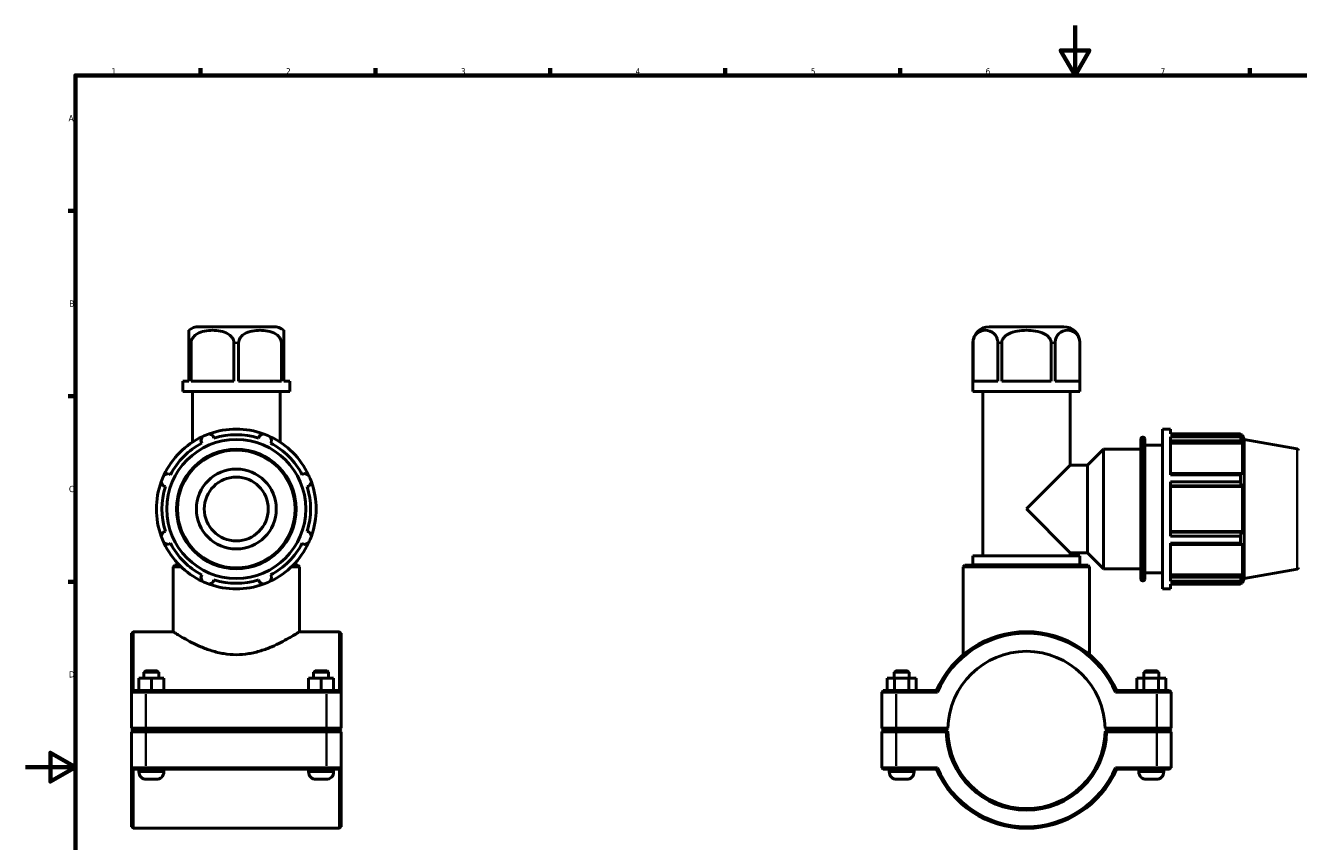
# Model space of a CAD drawing. Header units: millimetres. Extents: x 0 to 904, y -9 to 1297.
# Tile 2 of 5: x 0 to 510, y 267 to 594. Entities that reach past the tile are written whole.
import ezdxf

# ---------------------------------------------------------------- set-up
doc = ezdxf.new("R2010")
doc.units = ezdxf.units.MM
for name, color, linetype, lineweight in [('Border (ISO)', 7, 'Continuous', 70), ('Visible (ISO)', 7, 'Continuous', 50), ('Visible Narrow (ISO)', 7, 'Continuous', 35)]:
    doc.layers.add(name, color=color, linetype=linetype, lineweight=lineweight)
doc.styles.add('Note Text (ISO)', font='tahoma.ttf')

# ---------------------------------------------------------------- blocks, each defined once
blk = doc.blocks.new('Borders Default Border')
at = {"layer": 'Border (ISO)'}
for p, q in [((70.08, 574), (70.08, 576.9)), ((140.17, 574), (140.17, 576.9)), ((210.25, 574), (210.25, 576.9)), ((280.33, 574), (280.33, 576.9)), ((350.42, 574), (350.42, 576.9)), ((490.58, 574), (490.58, 576.9)), ((20, 519.75), (17.1, 519.75)), ((20, 445.5), (17.1, 445.5)), ((20, 371.25), (17.1, 371.25))]:
    blk.add_line(p, q, dxfattribs=at)
at = {"layer": 'Border (ISO)', "flags": 128}
for points in [[(420.5, 594), (420.5, 574), (414.73, 584), (426.27, 584), (420.5, 574)], [(20, 20), (20, 574), (821, 574), (821, 20), (20, 20)], [(0, 297), (20, 297), (10, 302.77), (10, 291.23), (20, 297)]]:
    blk.add_lwpolyline(points, dxfattribs=at)
at = {"layer": 'Border (ISO)', "color": 232, "true_color": 0xca0064, "char_height": 2.5, "attachment_point": 7, "style": 'Note Text (ISO)'}
for s, insert in [('1', (34.48, 574.4)), ('2', (104.37, 574.4)), ('3', (174.43, 574.35)), ('4', (244.42, 574.4)), ('5', (314.64, 574.35)), ('6', (384.66, 574.35)), ('7', (454.77, 574.4)), ('A', (17.29, 555.62)), ('B', (17.59, 481.38)), ('C', (17.43, 407.08)), ('D', (17.43, 332.88))]:
    blk.add_mtext(s, dxfattribs=dict(at, insert=insert))

msp = doc.modelspace()

# ---------------------------------------------------------------- linework, layer by layer
at = {"layer": 'Visible (ISO)'}
for p, q in [((99.382, 473.365), (69.535, 473.365)), ((415.955, 473.365), (386.108, 473.365)), ((65.459, 466.865), (65.459, 451.565)), ((66.387, 451.565), (66.387, 466.865)), ((83.53, 466.865), (83.53, 451.565)), ((85.387, 451.565), (85.387, 466.865)), ((102.53, 466.865), (102.53, 451.565)), ((103.459, 451.565), (103.459, 466.865)), ((379.608, 447.365), (379.608, 466.865)), ((379.628, 451.565), (379.628, 466.865)), ((389.526, 466.865), (389.526, 451.565)), ((391.133, 451.565), (391.133, 466.865)), ((410.929, 466.865), (410.929, 451.565)), ((412.537, 451.565), (412.537, 466.865)), ((422.435, 466.865), (422.435, 451.565)), ((422.455, 447.365), (422.455, 466.865)), ((63.035, 451.565), (65.459, 451.565)), ((63.035, 447.365), (63.035, 451.565)), ((66.387, 451.565), (83.53, 451.565)), ((85.387, 451.565), (102.53, 451.565)), ((103.459, 451.565), (105.882, 451.565)), ((105.882, 447.365), (105.882, 451.565)), ((379.628, 451.565), (389.526, 451.565)), ((391.133, 451.565), (410.929, 451.565)), ((412.537, 451.565), (422.435, 451.565)), ((105.882, 447.365), (63.035, 447.365)), ((66.93, 427.137), (66.93, 447.365)), ((101.987, 427.137), (101.987, 447.365)), ((422.455, 447.365), (379.608, 447.365)), ((383.503, 381.598), (383.503, 447.365)), ((418.56, 417.893), (418.56, 447.365)), ((75.51, 428.747), (75.221, 429.663)), ((93.696, 429.663), (93.408, 428.747)), ((446.874, 372.205), (446.874, 428.525)), ((447.514, 429.165), (447.791, 429.165)), ((448.431, 428.525), (448.431, 372.205)), ((455.531, 368.365), (455.531, 432.365)), ((455.531, 432.365), (458.731, 432.365)), ((458.731, 430.475), (458.731, 432.365)), ((458.731, 430.475), (486.719, 430.475)), ((458.731, 413.994), (458.731, 429.317)), ((486.719, 429.317), (458.731, 429.317)), ((486.719, 429.317), (486.719, 430.475)), ((486.922, 430.125), (487.534, 430.125)), ((487.534, 428.747), (487.184, 429.663)), ((487.534, 428.747), (487.534, 430.125)), ((488.231, 428.209), (487.534, 430.125)), ((70.274, 427.614), (70.717, 426.762)), ((98.2, 426.762), (98.643, 427.614)), ((425.46, 417.893), (431.931, 424.365)), ((431.931, 376.365), (431.931, 424.365)), ((431.931, 424.365), (446.874, 424.365)), ((448.431, 425.965), (455.531, 425.965)), ((458.731, 427.614), (487.184, 427.614)), ((458.731, 426.762), (487.534, 426.762)), ((487.184, 427.614), (487.534, 426.762)), ((487.534, 414.107), (487.534, 426.762)), ((488.231, 372.521), (488.231, 428.209)), ((509.502, 424.458), (488.231, 428.209)), ((58.061, 414.107), (57.21, 414.55)), ((111.708, 414.55), (110.856, 414.107)), ((401.031, 400.365), (418.56, 417.893)), ((418.56, 417.893), (425.46, 417.893)), ((425.46, 382.836), (425.46, 417.893)), ((487.184, 414.55), (458.731, 414.55)), ((458.731, 413.994), (486.719, 413.994)), ((486.719, 411.2), (486.719, 413.994)), ((487.534, 414.107), (487.184, 414.55)), ((55.16, 409.603), (56.076, 409.314)), ((112.841, 409.314), (113.757, 409.603)), ((458.731, 389.529), (458.731, 411.2)), ((486.719, 411.2), (458.731, 411.2)), ((458.731, 409.603), (487.184, 409.603)), ((458.731, 409.314), (487.534, 409.314)), ((487.184, 409.603), (487.534, 409.314)), ((487.534, 391.416), (487.534, 409.314)), ((418.56, 382.836), (401.031, 400.365)), ((56.076, 391.416), (55.16, 391.127)), ((113.757, 391.127), (112.841, 391.416)), ((458.731, 391.416), (487.534, 391.416)), ((487.184, 391.127), (458.731, 391.127)), ((458.731, 389.529), (486.719, 389.529)), ((486.719, 386.736), (486.719, 389.529)), ((487.534, 391.416), (487.184, 391.127)), ((57.21, 386.18), (58.061, 386.623)), ((110.856, 386.623), (111.708, 386.18)), ((418.56, 381.598), (418.56, 382.836)), ((418.56, 382.836), (425.46, 382.836)), ((425.46, 382.836), (431.931, 376.365)), ((458.731, 371.412), (458.731, 386.736)), ((486.719, 386.736), (458.731, 386.736)), ((458.731, 386.18), (487.184, 386.18)), ((487.184, 386.18), (487.534, 386.623)), ((487.534, 373.967), (487.534, 386.623)), ((59.77, 377.865), (59.14, 377.235)), ((59.77, 377.865), (61.704, 377.865)), ((107.213, 377.865), (109.147, 377.865)), ((109.147, 377.865), (109.777, 377.235)), ((376.342, 377.865), (375.712, 377.235)), ((376.342, 377.865), (425.72, 377.865)), ((422.455, 381.598), (379.608, 381.598)), ((379.608, 377.965), (379.608, 381.598)), ((422.455, 377.965), (379.608, 377.965)), ((381.555, 377.865), (381.555, 377.965)), ((420.507, 377.865), (420.507, 377.965)), ((422.455, 377.965), (422.455, 381.598)), ((425.72, 377.865), (426.35, 377.235)), ((59.14, 351.24), (59.14, 377.235)), ((62.345, 377.235), (59.14, 377.235)), ((70.717, 373.967), (70.274, 373.116)), ((98.643, 373.116), (98.2, 373.967)), ((109.777, 377.235), (106.572, 377.235)), ((109.777, 351.24), (109.777, 377.235)), ((426.35, 377.235), (375.712, 377.235)), ((375.712, 342.02), (375.712, 377.235)), ((426.35, 342.02), (426.35, 377.235)), ((431.931, 376.365), (446.874, 376.365)), ((448.431, 374.765), (455.531, 374.765)), ((458.731, 373.967), (487.534, 373.967)), ((487.184, 373.116), (458.731, 373.116)), ((487.534, 373.967), (487.184, 373.116)), ((488.231, 372.521), (487.534, 370.605)), ((509.502, 376.272), (488.231, 372.521)), ((75.221, 371.067), (75.51, 371.982)), ((93.408, 371.982), (93.696, 371.067)), ((447.514, 371.565), (447.791, 371.565)), ((455.531, 368.365), (458.731, 368.365)), ((458.731, 371.412), (486.719, 371.412)), ((458.731, 368.365), (458.731, 370.255)), ((486.719, 370.255), (458.731, 370.255)), ((486.719, 370.255), (486.719, 371.412)), ((486.922, 370.605), (487.534, 370.605)), ((487.184, 371.067), (487.534, 371.982)), ((487.534, 370.605), (487.534, 371.982)), ((42.459, 350.61), (43.089, 351.24)), ((42.459, 326.985), (42.459, 350.61)), ((43.089, 351.24), (43.089, 327.615)), ((59.14, 351.24), (43.089, 351.24)), ((125.829, 351.24), (109.777, 351.24)), ((125.829, 327.615), (125.829, 351.24)), ((126.459, 350.61), (125.829, 351.24)), ((126.459, 350.61), (126.459, 326.985)), ((45.443, 327.615), (45.443, 332.615)), ((50.428, 332.615), (45.443, 332.615)), ((48.089, 335.615), (47.459, 334.985)), ((47.459, 334.985), (53.459, 334.985)), ((47.459, 334.985), (47.459, 332.615)), ((52.829, 335.615), (48.089, 335.615)), ((50.428, 327.615), (50.428, 332.615)), ((55.443, 332.615), (50.428, 332.615)), ((52.829, 335.615), (53.459, 334.985)), ((53.459, 334.985), (53.459, 332.615)), ((55.443, 327.615), (55.443, 332.615)), ((55.474, 332.615), (55.443, 332.615)), ((55.474, 327.615), (55.474, 332.615)), ((113.443, 327.615), (113.443, 332.615)), ((118.428, 332.615), (113.443, 332.615)), ((116.089, 335.615), (115.459, 334.985)), ((115.459, 334.985), (121.459, 334.985)), ((115.459, 334.985), (115.459, 332.615)), ((120.829, 335.615), (116.089, 335.615)), ((118.428, 327.615), (118.428, 332.615)), ((123.443, 332.615), (118.428, 332.615)), ((120.829, 335.615), (121.459, 334.985)), ((121.459, 334.985), (121.459, 332.615)), ((123.443, 327.615), (123.443, 332.615)), ((123.474, 332.615), (123.443, 332.615)), ((123.474, 327.615), (123.474, 332.615)), ((345.258, 332.615), (348.171, 332.615)), ((345.258, 327.615), (345.258, 332.615)), ((348.661, 335.615), (348.031, 334.985)), ((354.031, 334.985), (348.031, 334.985)), ((348.031, 332.615), (348.031, 334.985)), ((348.171, 332.615), (353.945, 332.615)), ((348.171, 327.615), (348.171, 332.615)), ((348.661, 335.615), (353.401, 335.615)), ((353.401, 335.615), (354.031, 334.985)), ((353.945, 332.615), (356.805, 332.615)), ((353.945, 327.615), (353.945, 332.615)), ((354.031, 332.615), (354.031, 334.985)), ((356.805, 327.615), (356.805, 332.615)), ((448.118, 332.615), (445.258, 332.615)), ((445.258, 327.615), (445.258, 332.615)), ((448.661, 335.615), (448.031, 334.985)), ((448.031, 334.985), (454.031, 334.985)), ((448.031, 334.985), (448.031, 332.615)), ((448.118, 327.615), (448.118, 332.615)), ((453.891, 332.615), (448.118, 332.615)), ((453.401, 335.615), (448.661, 335.615)), ((453.401, 335.615), (454.031, 334.985)), ((453.891, 327.615), (453.891, 332.615)), ((456.805, 332.615), (453.891, 332.615)), ((454.031, 334.985), (454.031, 332.615)), ((456.805, 327.615), (456.805, 332.615)), ((43.089, 327.615), (42.459, 326.985)), ((48.259, 326.985), (42.459, 326.985)), ((42.459, 326.985), (42.459, 312.545)), ((43.089, 327.615), (48.259, 327.615)), ((120.659, 327.615), (48.259, 327.615)), ((48.259, 326.985), (120.659, 326.985)), ((120.659, 327.615), (125.829, 327.615)), ((126.459, 326.985), (120.659, 326.985)), ((125.829, 327.615), (126.459, 326.985)), ((126.459, 312.545), (126.459, 326.985)), ((343.661, 327.615), (343.031, 326.985)), ((348.831, 326.985), (343.031, 326.985)), ((343.031, 326.985), (343.031, 312.545)), ((343.661, 327.615), (348.831, 327.615)), ((364.943, 327.615), (348.831, 327.615)), ((348.831, 326.985), (365.358, 326.985)), ((436.704, 326.985), (453.231, 326.985)), ((453.231, 327.615), (437.119, 327.615)), ((453.231, 327.615), (458.401, 327.615)), ((459.031, 326.985), (453.231, 326.985)), ((458.401, 327.615), (459.031, 326.985)), ((459.031, 312.545), (459.031, 326.985)), ((43.089, 311.915), (42.459, 312.545)), ((42.459, 312.545), (48.259, 312.545)), ((43.089, 311.815), (42.459, 311.185)), ((48.259, 311.185), (42.459, 311.185)), ((42.459, 311.185), (42.459, 296.745)), ((48.259, 311.915), (43.089, 311.915)), ((43.089, 311.815), (48.259, 311.815)), ((45.459, 311.915), (45.459, 311.815)), ((120.659, 312.545), (48.259, 312.545)), ((48.259, 311.915), (120.659, 311.915)), ((120.659, 311.815), (48.259, 311.815)), ((48.259, 311.185), (120.659, 311.185)), ((55.459, 311.915), (55.459, 311.815)), ((113.459, 311.915), (113.459, 311.815)), ((120.659, 312.545), (126.459, 312.545)), ((125.829, 311.915), (120.659, 311.915)), ((120.659, 311.815), (125.829, 311.815)), ((126.459, 311.185), (120.659, 311.185)), ((123.459, 311.915), (123.459, 311.815)), ((125.829, 311.915), (126.459, 312.545)), ((125.829, 311.815), (126.459, 311.185)), ((126.459, 296.745), (126.459, 311.185)), ((343.661, 311.915), (343.031, 312.545)), ((343.031, 312.545), (348.831, 312.545)), ((343.661, 311.815), (343.031, 311.185)), ((348.831, 311.185), (343.031, 311.185)), ((343.031, 311.185), (343.031, 296.745)), ((348.831, 311.915), (343.661, 311.915)), ((343.661, 311.815), (348.831, 311.815)), ((346.031, 311.815), (346.031, 311.915)), ((369.539, 312.545), (348.831, 312.545)), ((348.831, 311.915), (368.901, 311.915)), ((368.901, 311.815), (348.831, 311.815)), ((348.831, 311.185), (368.908, 311.185)), ((356.031, 311.815), (356.031, 311.915)), ((368.901, 311.915), (369.539, 312.545)), ((369.219, 311.501), (368.901, 311.815)), ((432.524, 312.545), (433.161, 311.915)), ((453.231, 312.545), (432.524, 312.545)), ((433.161, 311.815), (432.843, 311.501)), ((433.154, 311.185), (453.231, 311.185)), ((433.161, 311.915), (453.231, 311.915)), ((453.231, 311.815), (433.161, 311.815)), ((446.031, 311.915), (446.031, 311.815)), ((453.231, 312.545), (459.031, 312.545)), ((458.401, 311.915), (453.231, 311.915)), ((453.231, 311.815), (458.401, 311.815)), ((459.031, 311.185), (453.231, 311.185)), ((456.031, 311.915), (456.031, 311.815)), ((458.401, 311.915), (459.031, 312.545)), ((458.401, 311.815), (459.031, 311.185)), ((459.031, 296.745), (459.031, 311.185)), ((42.459, 296.745), (48.259, 296.745)), ((42.459, 273.12), (42.459, 296.745)), ((43.089, 296.115), (42.459, 296.745)), ((43.089, 296.115), (43.089, 272.49)), ((48.259, 296.115), (43.089, 296.115)), ((45.459, 296.115), (45.459, 295.115)), ((120.659, 296.745), (48.259, 296.745)), ((48.259, 296.115), (120.659, 296.115)), ((55.459, 296.115), (55.459, 295.115)), ((113.459, 296.115), (113.459, 295.115)), ((120.659, 296.745), (126.459, 296.745)), ((125.829, 296.115), (120.659, 296.115)), ((123.459, 296.115), (123.459, 295.115)), ((125.829, 296.115), (126.459, 296.745)), ((125.829, 272.49), (125.829, 296.115)), ((126.459, 296.745), (126.459, 273.12)), ((343.031, 296.745), (348.831, 296.745)), ((343.661, 296.115), (343.031, 296.745)), ((348.831, 296.115), (343.661, 296.115)), ((346.031, 295.115), (346.031, 296.115)), ((365.358, 296.745), (348.831, 296.745)), ((348.831, 296.115), (364.943, 296.115)), ((356.031, 295.115), (356.031, 296.115)), ((453.231, 296.745), (436.704, 296.745)), ((437.119, 296.115), (453.231, 296.115)), ((446.031, 296.115), (446.031, 295.115)), ((453.231, 296.745), (459.031, 296.745)), ((458.401, 296.115), (453.231, 296.115)), ((456.031, 296.115), (456.031, 295.115)), ((458.401, 296.115), (459.031, 296.745)), ((48.459, 292.115), (52.459, 292.115)), ((116.459, 292.115), (120.459, 292.115)), ((353.031, 292.115), (349.031, 292.115)), ((449.031, 292.115), (453.031, 292.115)), ((42.459, 273.12), (43.089, 272.49)), ((125.829, 272.49), (43.089, 272.49)), ((126.459, 273.12), (125.829, 272.49))]:
    msp.add_line(p, q, dxfattribs=at)
for radius in [27.844, 16, 12.8]:
    msp.add_circle((84.459, 400.365), radius, dxfattribs=at)
for centre, radius, start, end in [((69.535, 466.865), 6.5, 90, 128.83932), ((99.382, 466.865), 6.5, 51.16068, 90), ((386.108, 466.865), 6.5, 90, 180), ((415.955, 466.865), 6.5, 0, 90), ((84.459, 400.365), 32, 115.20802, 154.79198), ((84.459, 400.365), 32, 109.79198, 115.20802), ((84.459, 400.365), 32, 70.20802, 109.79198), ((84.459, 400.365), 29.76, 72.5, 107.5), ((84.459, 400.365), 32, 64.79198, 70.20802), ((84.459, 400.365), 32, 25.20802, 64.79198), ((447.514, 428.525), 0.64, 90, 180), ((447.791, 428.525), 0.64, 0, 90), ((84.459, 400.365), 29.76, 117.5, 152.5), ((84.459, 400.365), 29.76, 27.5, 62.5), ((509.391, 423.828), 0.64, 0, 80), ((84.459, 400.365), 32, 154.79198, 160.20802), ((84.459, 400.365), 32, 19.79198, 25.20802), ((84.459, 400.365), 32, 160.20802, 199.79198), ((84.459, 400.365), 29.76, 162.5, 197.5), ((84.459, 400.365), 29.76, 342.5, 17.5), ((84.459, 400.365), 32, 340.20802, 19.79198), ((84.459, 400.365), 32, 199.79198, 205.20802), ((84.459, 400.365), 32, 334.79198, 340.20802), ((84.459, 400.365), 32, 205.20802, 244.79198), ((84.459, 400.365), 29.76, 207.5, 242.5), ((84.459, 400.365), 32, 295.20802, 334.79198), ((84.459, 400.365), 29.76, 297.5, 332.5), ((509.391, 376.902), 0.64, 280, 0), ((84.459, 400.365), 32, 244.79198, 250.20802), ((84.459, 400.365), 32, 250.20802, 289.79198), ((84.459, 400.365), 29.76, 252.5, 287.5), ((84.459, 400.365), 32, 289.79198, 295.20802), ((447.514, 372.205), 0.64, 180, 270), ((447.791, 372.205), 0.64, 270, 0), ((401.031, 311.865), 39.375, 23.57818, 156.42182), ((401.031, 311.865), 38.745, 22.96968, 157.03032), ((401.031, 311.865), 31.5, 1.23696, 178.76304), ((401.031, 311.865), 32.13, 181.2127, 358.7873), ((401.031, 311.865), 31.5, 178.76304, 178.76312), ((401.031, 311.865), 31.5, 181.23688, 358.76312), ((401.031, 311.865), 31.5, 1.23688, 1.23696), ((401.031, 311.865), 39.375, 203.57818, 336.42182), ((401.031, 311.865), 38.745, 202.96968, 337.03032), ((48.459, 295.115), 3, 180, 270), ((52.459, 295.115), 3, 270, 0), ((116.459, 295.115), 3, 180, 270), ((120.459, 295.115), 3, 270, 0), ((349.031, 295.115), 3, 180, 270), ((353.031, 295.115), 3, 270, 0), ((449.031, 295.115), 3, 180, 270), ((453.031, 295.115), 3, 270, 0)]:
    msp.add_arc(centre, radius, start, end, dxfattribs=at)
for points, knots in [([(65.459, 471.928), (65.459, 471.928), (65.459, 471.587), (65.459, 470.37), (65.459, 470.178), (65.459, 469.74), (65.459, 469.493), (65.459, 468.907), (65.459, 468.452), (65.459, 467.681), (65.459, 467.24), (65.459, 466.865)], [2.2992978, 2.2992978, 2.2992978, 2.2992978, 2.9938423, 2.9938423, 3.0966679, 3.0966679, 3.1994935, 3.1994935, 3.3364842, 3.3364842, 3.4489467, 3.4489467, 3.4489467, 3.4489467]), ([(66.387, 466.865), (66.387, 467.24), (66.464, 467.681), (66.732, 468.452), (66.998, 468.907), (67.468, 469.493), (67.713, 469.74), (68.239, 470.178), (68.52, 470.37), (70.566, 471.587), (72.954, 471.928), (76.964, 471.928), (79.351, 471.587), (81.398, 470.37), (81.678, 470.178), (82.204, 469.74), (82.449, 469.493), (82.919, 468.907), (83.185, 468.452), (83.453, 467.681), (83.53, 467.24), (83.53, 466.865)], [1.1496489, 1.1496489, 1.1496489, 1.1496489, 1.2621114, 1.2621114, 1.3991021, 1.3991021, 1.5019277, 1.5019277, 1.6047532, 1.6047532, 2.2992978, 2.2992978, 2.9938423, 2.9938423, 3.0966679, 3.0966679, 3.1994935, 3.1994935, 3.3364842, 3.3364842, 3.4489467, 3.4489467, 3.4489467, 3.4489467]), ([(85.387, 466.865), (85.387, 467.24), (85.464, 467.681), (85.732, 468.452), (85.998, 468.907), (86.468, 469.493), (86.713, 469.74), (87.239, 470.178), (87.52, 470.37), (89.566, 471.587), (91.954, 471.928), (95.964, 471.928), (98.351, 471.587), (100.398, 470.37), (100.678, 470.178), (101.204, 469.74), (101.449, 469.493), (101.919, 468.907), (102.185, 468.452), (102.453, 467.681), (102.53, 467.24), (102.53, 466.865)], [1.1496489, 1.1496489, 1.1496489, 1.1496489, 1.2621114, 1.2621114, 1.3991021, 1.3991021, 1.5019277, 1.5019277, 1.6047532, 1.6047532, 2.2992978, 2.2992978, 2.9938423, 2.9938423, 3.0966679, 3.0966679, 3.1994935, 3.1994935, 3.3364842, 3.3364842, 3.4489467, 3.4489467, 3.4489467, 3.4489467]), ([(103.459, 466.865), (103.459, 467.24), (103.459, 467.681), (103.459, 468.452), (103.459, 468.907), (103.459, 469.493), (103.459, 469.74), (103.459, 470.178), (103.459, 470.37), (103.459, 471.587), (103.459, 471.928), (103.459, 471.928)], [1.1496489, 1.1496489, 1.1496489, 1.1496489, 1.2621114, 1.2621114, 1.3991021, 1.3991021, 1.5019277, 1.5019277, 1.6047532, 1.6047532, 2.2992978, 2.2992978, 2.2992978, 2.2992978]), ([(379.628, 466.865), (379.628, 467.24), (379.673, 467.681), (379.827, 468.452), (379.98, 468.907), (380.252, 469.493), (380.394, 469.74), (380.697, 470.178), (380.859, 470.37), (382.041, 471.587), (383.419, 471.928), (385.734, 471.928), (387.113, 471.587), (388.294, 470.37), (388.456, 470.178), (388.76, 469.74), (388.901, 469.493), (389.173, 468.907), (389.326, 468.452), (389.481, 467.681), (389.526, 467.24), (389.526, 466.865)], [1.1496489, 1.1496489, 1.1496489, 1.1496489, 1.2621114, 1.2621114, 1.3991021, 1.3991021, 1.5019277, 1.5019277, 1.6047532, 1.6047532, 2.2992978, 2.2992978, 2.9938423, 2.9938423, 3.0966679, 3.0966679, 3.1994935, 3.1994935, 3.3364842, 3.3364842, 3.4489467, 3.4489467, 3.4489467, 3.4489467]), ([(391.133, 466.865), (391.133, 467.24), (391.223, 467.681), (391.533, 468.452), (391.839, 468.907), (392.382, 469.493), (392.665, 469.74), (393.272, 470.178), (393.596, 470.37), (395.959, 471.587), (398.716, 471.928), (403.346, 471.928), (406.104, 471.587), (408.466, 470.37), (408.79, 470.178), (409.398, 469.74), (409.68, 469.493), (410.224, 468.907), (410.53, 468.452), (410.839, 467.681), (410.929, 467.24), (410.929, 466.865)], [1.1496489, 1.1496489, 1.1496489, 1.1496489, 1.2621114, 1.2621114, 1.3991021, 1.3991021, 1.5019277, 1.5019277, 1.6047532, 1.6047532, 2.2992978, 2.2992978, 2.9938423, 2.9938423, 3.0966679, 3.0966679, 3.1994935, 3.1994935, 3.3364842, 3.3364842, 3.4489467, 3.4489467, 3.4489467, 3.4489467]), ([(412.537, 466.865), (412.537, 467.24), (412.582, 467.681), (412.736, 468.452), (412.889, 468.907), (413.161, 469.493), (413.303, 469.74), (413.606, 470.178), (413.768, 470.37), (414.95, 471.587), (416.328, 471.928), (418.643, 471.928), (420.022, 471.587), (421.203, 470.37), (421.365, 470.178), (421.669, 469.74), (421.81, 469.493), (422.082, 468.907), (422.235, 468.452), (422.39, 467.681), (422.435, 467.24), (422.435, 466.865)], [1.1496489, 1.1496489, 1.1496489, 1.1496489, 1.2621114, 1.2621114, 1.3991021, 1.3991021, 1.5019277, 1.5019277, 1.6047532, 1.6047532, 2.2992978, 2.2992978, 2.9938423, 2.9938423, 3.0966679, 3.0966679, 3.1994935, 3.1994935, 3.3364842, 3.3364842, 3.4489467, 3.4489467, 3.4489467, 3.4489467]), ([(59.14, 351.24), (59.14, 351.24), (59.302, 351.135), (59.968, 350.712), (60.471, 350.394), (61.78, 349.593), (62.587, 349.109), (64.429, 348.058), (65.463, 347.492), (67.658, 346.372), (68.901, 345.775), (71.613, 344.619), (73.083, 344.061), (76.176, 343.102), (77.802, 342.703), (81.115, 342.161), (82.801, 342.02), (86.116, 342.02), (87.803, 342.161), (91.115, 342.703), (92.741, 343.102), (95.834, 344.061), (97.304, 344.619), (100.017, 345.775), (101.259, 346.372), (103.454, 347.492), (104.489, 348.058), (106.33, 349.109), (107.137, 349.593), (108.446, 350.394), (108.949, 350.712), (109.615, 351.135), (109.777, 351.24), (109.777, 351.24)], [3.959065, 3.959065, 3.959065, 3.959065, 4.4516795, 4.4516795, 4.944294, 4.944294, 5.4369084, 5.4369084, 5.9295229, 5.9295229, 6.4266747, 6.4266747, 6.9238265, 6.9238265, 7.4209782, 7.4209782, 7.91813, 7.91813, 8.4152817, 8.4152817, 8.9124335, 8.9124335, 9.4095853, 9.4095853, 9.906737, 9.906737, 10.3993515, 10.3993515, 10.891966, 10.891966, 11.3845805, 11.3845805, 11.877195, 11.877195, 11.877195, 11.877195])]:
    msp.add_open_spline(points, degree=3, knots=knots, dxfattribs=at)
for points, weights in [([(70.274, 427.614), (70.546, 428.448), (70.83, 429.317)], [1.00213174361, 1.00147415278, 1]), ([(73.623, 430.475), (74.438, 430.061), (75.221, 429.663)], [1, 1.00147415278, 1.00213174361]), ([(93.696, 429.663), (94.479, 430.061), (95.294, 430.475)], [1.00213174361, 1.00147415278, 1]), ([(98.088, 429.317), (98.371, 428.448), (98.643, 427.614)], [1, 1.00147415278, 1.00213174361]), ([(486.719, 430.475), (486.961, 430.061), (487.184, 429.663)], [1, 1.00147415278, 1.00213174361]), ([(487.184, 427.614), (486.961, 428.448), (486.719, 429.317)], [1.00213174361, 1.00147415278, 1]), ([(55.506, 413.994), (56.375, 414.277), (57.21, 414.55)], [1, 1.00147415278, 1.00213174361]), ([(111.708, 414.55), (112.542, 414.277), (113.411, 413.994)], [1.00213174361, 1.00147415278, 1]), ([(486.719, 413.994), (486.961, 414.277), (487.184, 414.55)], [1, 1.00147415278, 1.00213174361]), ([(55.16, 409.603), (54.763, 410.385), (54.349, 411.2)], [1.00213174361, 1.00147415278, 1]), ([(114.568, 411.2), (114.154, 410.385), (113.757, 409.603)], [1, 1.00147415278, 1.00213174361]), ([(487.184, 409.603), (486.961, 410.385), (486.719, 411.2)], [1.00213174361, 1.00147415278, 1]), ([(54.349, 389.529), (54.763, 390.345), (55.16, 391.127)], [1, 1.00147415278, 1.00213174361]), ([(113.757, 391.127), (114.154, 390.345), (114.568, 389.529)], [1.00213174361, 1.00147415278, 1]), ([(486.719, 389.529), (486.961, 390.345), (487.184, 391.127)], [1, 1.00147415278, 1.00213174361]), ([(57.21, 386.18), (56.375, 386.452), (55.506, 386.736)], [1.00213174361, 1.00147415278, 1]), ([(113.411, 386.736), (112.542, 386.452), (111.708, 386.18)], [1, 1.00147415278, 1.00213174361]), ([(487.184, 386.18), (486.961, 386.452), (486.719, 386.736)], [1.00213174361, 1.00147415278, 1]), ([(70.83, 371.412), (70.546, 372.281), (70.274, 373.116)], [1, 1.00147415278, 1.00213174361]), ([(98.643, 373.116), (98.371, 372.281), (98.088, 371.412)], [1.00213174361, 1.00147415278, 1]), ([(486.719, 371.412), (486.961, 372.281), (487.184, 373.116)], [1, 1.00147415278, 1.00213174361]), ([(75.221, 371.067), (74.438, 370.669), (73.623, 370.255)], [1.00213174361, 1.00147415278, 1]), ([(95.294, 370.255), (94.479, 370.669), (93.696, 371.067)], [1, 1.00147415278, 1.00213174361]), ([(487.184, 371.067), (486.961, 370.669), (486.719, 370.255)], [1.00213174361, 1.00147415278, 1]), ([(369.539, 311.185), (369.38, 311.342), (369.219, 311.501)], [1.01164018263, 1.00874192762, 1.00580135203]), ([(432.843, 311.501), (432.683, 311.342), (432.524, 311.185)], [1.00580135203, 1.00874192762, 1.01164018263])]:
    msp.add_rational_spline(points, weights, degree=2, dxfattribs=at)
for points, degree in [([(365.358, 326.985), (365.219, 327.195), (365.081, 327.405), (364.943, 327.615)], 3), ([(436.704, 326.985), (436.843, 327.195), (436.981, 327.405), (437.119, 327.615)], 3), ([(368.908, 311.185), (369.064, 311.344), (369.219, 311.501)], 2), ([(432.843, 311.501), (432.999, 311.344), (433.154, 311.185)], 2), ([(365.358, 296.745), (365.219, 296.535), (365.081, 296.325), (364.943, 296.115)], 3), ([(436.704, 296.745), (436.843, 296.535), (436.981, 296.325), (437.119, 296.115)], 3)]:
    msp.add_open_spline(points, degree=degree, dxfattribs=at)
at = {"layer": 'Visible Narrow (ISO)'}
for p, q in [((66.337, 466.865), (65.502, 466.865)), ((85.294, 466.865), (83.623, 466.865)), ((103.415, 466.865), (102.58, 466.865)), ((379.626, 466.865), (379.608, 466.865)), ((391.051, 466.865), (389.604, 466.865)), ((412.458, 466.865), (411.011, 466.865)), ((422.455, 466.865), (422.437, 466.865)), ((447.514, 428.81), (447.514, 371.919)), ((447.791, 371.919), (447.791, 428.81)), ((509.502, 376.568), (509.502, 424.161)), ((48.259, 327.583), (48.259, 327.016)), ((120.659, 327.583), (120.659, 327.016)), ((348.831, 327.583), (348.831, 327.016)), ((453.231, 327.583), (453.231, 327.016)), ((48.259, 313.267), (48.259, 326.263)), ((120.659, 326.263), (120.659, 313.267)), ((348.831, 313.267), (348.831, 326.263)), ((453.231, 326.263), (453.231, 313.267)), ((48.259, 311.946), (48.259, 312.513)), ((48.259, 311.783), (48.259, 311.216)), ((120.659, 311.946), (120.659, 312.513)), ((120.659, 311.783), (120.659, 311.216)), ((348.831, 311.946), (348.831, 312.513)), ((348.831, 311.783), (348.831, 311.216)), ((453.231, 311.946), (453.231, 312.513)), ((453.231, 311.783), (453.231, 311.216)), ((48.259, 297.467), (48.259, 310.463)), ((120.659, 310.463), (120.659, 297.467)), ((348.831, 297.467), (348.831, 310.463)), ((453.231, 310.463), (453.231, 297.467)), ((48.259, 296.146), (48.259, 296.713)), ((120.659, 296.146), (120.659, 296.713)), ((348.831, 296.146), (348.831, 296.713)), ((453.231, 296.146), (453.231, 296.713)), ((55.397, 295.115), (45.52, 295.115)), ((123.397, 295.115), (113.52, 295.115)), ((346.093, 295.115), (355.97, 295.115)), ((455.97, 295.115), (446.093, 295.115))]:
    msp.add_line(p, q, dxfattribs=at)
for radius in [24.093, 23.463]:
    msp.add_circle((84.459, 400.365), radius, dxfattribs=at)

# ---------------------------------------------------------------- block references
msp.add_blockref('Borders Default Border', (0, 0))

doc.saveas('drawing.dxf')
